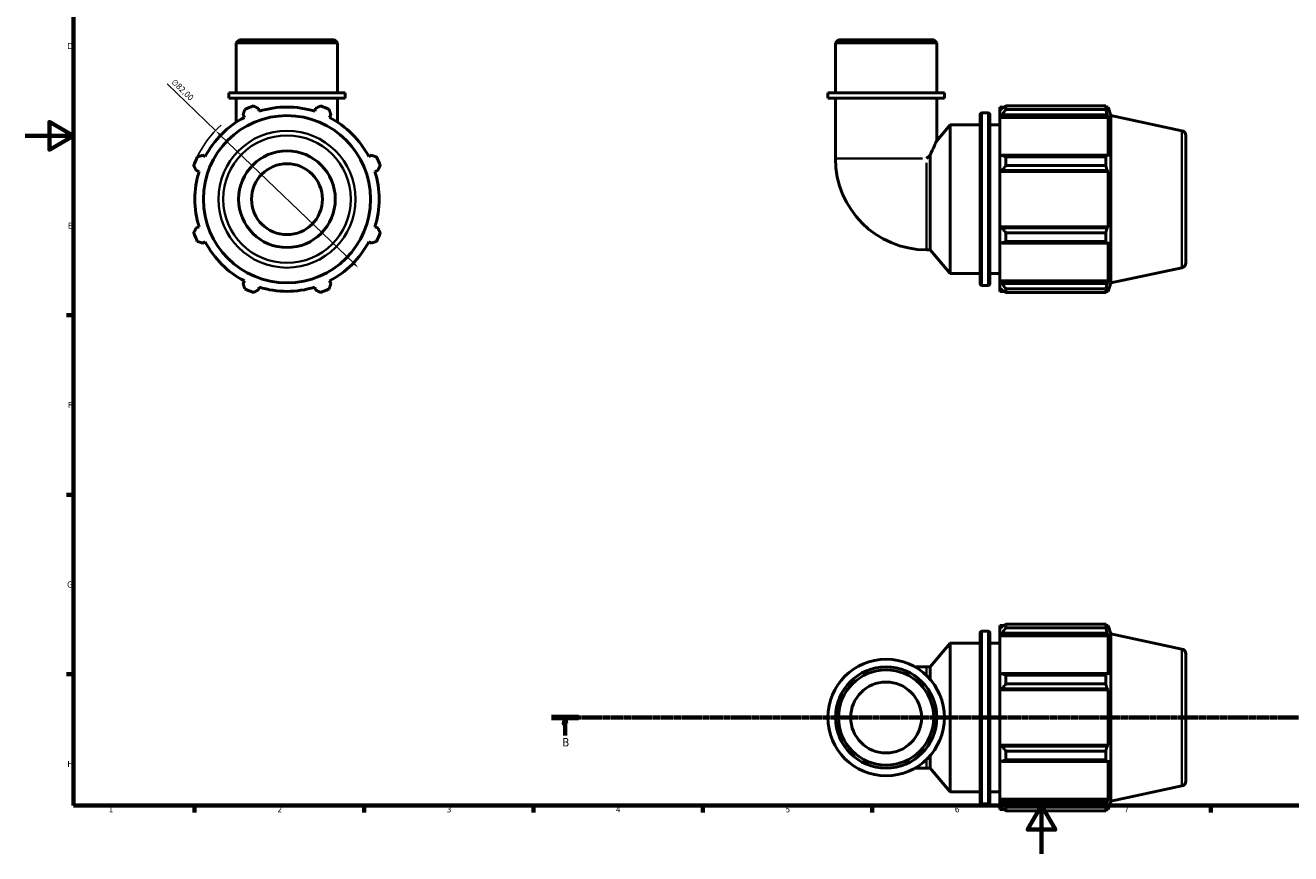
# Model space of a CAD drawing. Header units: millimetres. Extents: x 0 to 931, y 0 to 900.
# Tile 1 of 5: x 0 to 524, y 0 to 343. Entities that reach past the tile are written whole.
import ezdxf

# ---------------------------------------------------------------- set-up
doc = ezdxf.new("R2010")
doc.units = ezdxf.units.MM
doc.linetypes.add('CHAIN', pattern=[0.7087, 0.4724, -0.0591, 0.1181, -0.0591])
for name, color, linetype, lineweight in [('Border (ISO)', 7, 'Continuous', 70), ('Dimension (ISO)', 7, 'Continuous', 25), ('Section Line (ISO)', 7, 'CHAIN', 70), ('Visible (ISO)', 7, 'Continuous', 50), ('Visible Narrow (ISO)', 7, 'Continuous', 35)]:
    doc.layers.add(name, color=color, linetype=linetype, lineweight=lineweight)
doc.styles.add('Label Text (ISO)', font='tahoma.ttf')
doc.styles.add('Note Text (ISO)', font='tahoma.ttf')
doc.dimstyles.new('Default (ISO)', dxfattribs={"dimtxt": 2.5, "dimasz": 2.5, "dimexe": 3.175, "dimexo": 0, "dimgap": 0.762, "dimtad": 1, "dimrnd": 1e-08, "dimzin": 0, "dimtxsty": 'Note Text (ISO)', "dimcen": 0.09, "dimdle": 10, "dimclrd": 256, "dimclre": 256, "dimclrt": 232, "dimazin": 0, "dimtfac": 1.40208, "dimtmove": 0, "dimatfit": 3, "dimfxl": 1, "dimtolj": 1, "dimtzin": 0, "dimlwd": -1, "dimlwe": -1, "dimarcsym": 0})

# ---------------------------------------------------------------- blocks, each defined once
blk = doc.blocks.new('Borders Default Border')
at = {"layer": 'Border (ISO)'}
for p, q in [((20, 222.75), (17.1, 222.75)), ((20, 148.5), (17.1, 148.5)), ((20, 74.25), (17.1, 74.25)), ((70.08, 20), (70.08, 17.1)), ((140.17, 20), (140.17, 17.1)), ((210.25, 20), (210.25, 17.1)), ((280.33, 20), (280.33, 17.1)), ((350.42, 20), (350.42, 17.1)), ((490.58, 20), (490.58, 17.1))]:
    blk.add_line(p, q, dxfattribs=at)
at = {"layer": 'Border (ISO)', "flags": 128}
for points in [[(20, 20), (20, 574), (821, 574), (821, 20), (20, 20)], [(0, 297), (20, 297), (10, 302.77), (10, 291.23), (20, 297)], [(420.5, 0), (420.5, 20), (414.73, 10), (426.27, 10), (420.5, 20)]]:
    blk.add_lwpolyline(points, dxfattribs=at)
at = {"layer": 'Border (ISO)', "color": 232, "true_color": 0xca0064, "char_height": 2.5, "attachment_point": 7, "style": 'Note Text (ISO)'}
for s, insert in [('D', (17.43, 332.88)), ('E', (17.64, 258.63)), ('F', (17.7, 184.38)), ('G', (17.31, 110.08)), ('H', (17.44, 35.88)), ('1', (34.48, 17.1)), ('2', (104.37, 17.1)), ('3', (174.43, 17.05)), ('4', (244.42, 17.1)), ('5', (314.64, 17.05)), ('6', (384.66, 17.05)), ('7', (454.77, 17.1))]:
    blk.add_mtext(s, dxfattribs=dict(at, insert=insert))
blk = doc.blocks.new('2dTransSection0')
at = {"layer": 'Section Line (ISO)', "linetype": 'CHAIN'}
blk.add_line((217.81, 56.35), (628.62, 56.35), dxfattribs=at)
at = {"layer": 'Section Line (ISO)', "linetype": 'Continuous', "lineweight": 140}
for p, q in [((217.81, 56.35), (228.87, 56.35)), ((617.56, 56.35), (628.62, 56.35))]:
    blk.add_line(p, q, dxfattribs=at)
at = {"layer": 'Section Line (ISO)', "linetype": 'Continuous'}
for p, q in [((223.34, 56.35), (222.84, 53.85)), ((222.84, 53.85), (223.84, 53.85)), ((223.34, 53.85), (223.34, 56.35)), ((223.84, 53.85), (223.34, 56.35)), ((223.34, 48.9), (223.34, 53.85)), ((623.09, 56.35), (622.59, 53.85)), ((622.59, 53.85), (623.59, 53.85)), ((623.09, 53.85), (623.09, 56.35)), ((623.59, 53.85), (623.09, 56.35)), ((623.09, 48.9), (623.09, 53.85))]:
    blk.add_line(p, q, dxfattribs=at)
at = {"layer": 'Section Line (ISO)', "linetype": 'Continuous', "flags": 128}
for points in [[(223.84, 53.85), (223.34, 56.35), (222.84, 53.85), (223.84, 53.85)], [(623.59, 53.85), (623.09, 56.35), (622.59, 53.85), (623.59, 53.85)]]:
    blk.add_lwpolyline(points, dxfattribs=at)
at = {"layer": 'Section Line (ISO)'}
for points in [[(223.84, 53.85), (223.34, 56.35), (222.84, 53.85), (223.84, 53.85)], [(623.59, 53.85), (623.09, 56.35), (622.59, 53.85), (623.59, 53.85)]]:
    blk.add_solid(points, dxfattribs=at)
at = {"layer": 'Section Line (ISO)', "char_height": 3.5, "attachment_point": 7, "style": 'Label Text (ISO)'}
for insert in [(222.27, 44.35), (622.02, 44.35)]:
    blk.add_mtext('B', dxfattribs=dict(at, insert=insert))
blk = doc.blocks.new('*D12')
at = {"layer": 'Defpoints', "color": 0, "transparency": 16777216}
for p in [(78.72, 299.22), (137.84, 242.4)]:
    blk.add_point(p, dxfattribs=at)
at = {"layer": 'Dimension (ISO)', "transparency": 16777216}
for p, q in [((78.72, 299.22), (58.69, 318.47)), ((136.04, 244.13), (80.52, 297.48))]:
    blk.add_line(p, q, dxfattribs=at)
blk.add_arc((108.28, 270.81), 41, 131.6993, 154.792, dxfattribs=at)
for points in [[(80.81, 297.78), (80.23, 297.18), (78.72, 299.22)], [(136.33, 244.43), (135.75, 243.83), (137.84, 242.4)]]:
    blk.add_solid(points, dxfattribs=at)
at = {"layer": 'Dimension (ISO)', "color": 232, "true_color": 0xca0064, "transparency": 16777216, "insert": (62, 320.8), "char_height": 2.5, "attachment_point": 1, "rotation": 316.1362, "style": 'Note Text (ISO)'}
blk.add_mtext('\\A1;∅82,00', dxfattribs=at)

msp = doc.modelspace()

# ---------------------------------------------------------------- linework, layer by layer
at = {"layer": 'Visible (ISO)'}
for p, q in [((88.584, 336.806), (87.326, 335.549)), ((129.236, 335.549), (87.326, 335.549)), ((87.326, 314.806), (87.326, 335.549)), ((88.584, 336.806), (127.979, 336.806)), ((127.979, 336.806), (129.236, 335.549)), ((129.236, 314.806), (129.236, 335.549)), ((336.522, 336.806), (335.264, 335.549)), ((377.174, 335.549), (335.264, 335.549)), ((335.264, 314.806), (335.264, 335.549)), ((336.522, 336.806), (375.917, 336.806)), ((375.917, 336.806), (377.174, 335.549)), ((377.174, 314.806), (377.174, 335.549)), ((132.38, 314.806), (84.183, 314.806)), ((84.183, 312.606), (84.183, 314.806)), ((132.38, 312.606), (132.38, 314.806)), ((380.318, 314.806), (332.121, 314.806)), ((332.121, 312.606), (332.121, 314.806)), ((380.318, 312.606), (380.318, 314.806)), ((132.38, 312.606), (84.183, 312.606)), ((87.326, 312.606), (87.326, 302.662)), ((129.236, 312.606), (129.236, 302.662)), ((380.318, 312.606), (332.121, 312.606)), ((335.264, 312.606), (335.264, 287.57)), ((377.174, 312.606), (377.174, 295.003)), ((405.799, 309.384), (405.799, 307.901)), ((405.799, 309.384), (447.136, 309.384)), ((447.136, 307.901), (447.136, 309.384)), ((90.107, 305.719), (90.675, 304.628)), ((96.815, 307.171), (96.446, 308.344)), ((120.117, 308.344), (119.747, 307.171)), ((125.888, 304.628), (126.456, 305.719)), ((395.073, 235.936), (395.073, 305.676)), ((395.873, 306.476), (398.406, 306.476)), ((399.206, 305.676), (399.206, 235.936)), ((403.339, 308.936), (403.339, 307.562)), ((403.339, 308.936), (405.085, 308.936)), ((404.159, 308.344), (403.339, 307.562)), ((403.339, 304.991), (403.339, 307.562)), ((403.339, 304.991), (404.159, 305.719)), ((403.339, 304.628), (403.339, 304.991)), ((403.339, 304.628), (403.339, 288.602)), ((403.339, 304.628), (448.069, 304.628)), ((404.159, 305.719), (447.669, 305.719)), ((447.136, 307.901), (405.799, 307.901)), ((447.369, 308.936), (448.069, 308.936)), ((448.069, 307.171), (447.669, 308.344)), ((447.669, 305.719), (448.069, 304.628)), ((449.219, 305.395), (448.069, 308.936)), ((448.069, 307.171), (448.069, 308.936)), ((448.069, 288.412), (448.069, 304.628)), ((449.219, 236.217), (449.219, 305.395)), ((478.635, 299.143), (449.219, 305.395)), ((377.174, 295.003), (382.673, 301.556)), ((382.673, 240.056), (382.673, 301.556)), ((382.673, 301.556), (395.073, 301.556)), ((399.206, 301.556), (403.339, 301.556)), ((480.219, 297.186), (480.219, 244.426)), ((74.46, 288.412), (73.369, 288.98)), ((143.194, 288.98), (142.103, 288.412)), ((374.454, 289.04), (372.983, 287.57)), ((374.454, 249.851), (374.454, 289.04)), ((404.159, 288.98), (403.339, 288.602)), ((403.339, 282.395), (403.339, 288.602)), ((447.669, 288.98), (404.159, 288.98)), ((405.799, 288.268), (405.799, 284.689)), ((405.799, 288.268), (447.136, 288.268)), ((447.136, 284.689), (447.136, 288.268)), ((448.069, 288.412), (447.669, 288.98)), ((447.136, 284.689), (405.799, 284.689)), ((70.743, 282.642), (71.916, 282.272)), ((144.647, 282.272), (145.82, 282.642)), ((403.339, 282.395), (404.159, 282.642)), ((403.339, 282.272), (403.339, 282.395)), ((403.339, 282.272), (403.339, 259.34)), ((403.339, 282.272), (448.069, 282.272)), ((404.159, 282.642), (447.669, 282.642)), ((447.669, 282.642), (448.069, 282.272)), ((448.069, 259.34), (448.069, 282.272)), ((71.916, 259.34), (70.743, 258.97)), ((145.82, 258.97), (144.647, 259.34)), ((403.339, 259.217), (403.339, 259.34)), ((403.339, 259.34), (448.069, 259.34)), ((404.159, 258.97), (403.339, 259.217)), ((403.339, 253.01), (403.339, 259.217)), ((447.669, 258.97), (404.159, 258.97)), ((405.799, 256.923), (405.799, 253.344)), ((405.799, 256.923), (447.136, 256.923)), ((447.136, 253.344), (447.136, 256.923)), ((448.069, 259.34), (447.669, 258.97)), ((73.369, 252.632), (74.46, 253.2)), ((142.103, 253.2), (143.194, 252.632)), ((403.339, 253.01), (404.159, 252.632)), ((403.339, 253.01), (403.339, 236.984)), ((404.159, 252.632), (447.669, 252.632)), ((447.136, 253.344), (405.799, 253.344)), ((447.669, 252.632), (448.069, 253.2)), ((448.069, 236.984), (448.069, 253.2)), ((372.983, 249.851), (374.454, 249.851)), ((374.454, 249.851), (382.673, 240.056)), ((478.635, 242.469), (449.219, 236.217)), ((90.675, 236.984), (90.107, 235.893)), ((126.456, 235.893), (125.888, 236.984)), ((382.673, 240.056), (395.073, 240.056)), ((399.206, 240.056), (403.339, 240.056)), ((403.339, 236.621), (403.339, 236.984)), ((403.339, 236.984), (448.069, 236.984)), ((403.339, 234.05), (403.339, 236.621)), ((404.159, 235.893), (403.339, 236.621)), ((447.669, 235.893), (404.159, 235.893)), ((448.069, 236.984), (447.669, 235.893)), ((449.219, 236.217), (448.069, 232.676)), ((96.446, 233.268), (96.815, 234.441)), ((119.747, 234.441), (120.117, 233.268)), ((395.873, 235.136), (398.406, 235.136)), ((403.339, 234.05), (404.159, 233.268)), ((403.339, 234.05), (403.339, 232.676)), ((403.339, 232.676), (405.085, 232.676)), ((405.799, 233.711), (405.799, 232.228)), ((405.799, 233.711), (447.136, 233.711)), ((447.136, 232.228), (405.799, 232.228)), ((447.136, 232.228), (447.136, 233.711)), ((447.369, 232.676), (448.069, 232.676)), ((447.669, 233.268), (448.069, 234.441)), ((448.069, 232.676), (448.069, 234.441)), ((403.339, 94.48), (403.339, 93.106)), ((403.339, 94.48), (405.085, 94.48)), ((405.799, 94.928), (405.799, 93.445)), ((405.799, 94.928), (447.136, 94.928)), ((447.136, 93.445), (447.136, 94.928)), ((447.369, 94.48), (448.069, 94.48)), ((449.219, 90.939), (448.069, 94.48)), ((448.069, 92.715), (448.069, 94.48)), ((395.073, 21.48), (395.073, 91.22)), ((395.873, 92.02), (398.406, 92.02)), ((399.206, 91.22), (399.206, 21.48)), ((404.159, 93.888), (403.339, 93.106)), ((403.339, 90.535), (403.339, 93.106)), ((403.339, 90.535), (404.159, 91.262)), ((403.339, 90.171), (403.339, 90.535)), ((403.339, 90.171), (403.339, 74.145)), ((403.339, 90.171), (448.069, 90.171)), ((404.159, 91.262), (447.669, 91.262)), ((447.136, 93.445), (405.799, 93.445)), ((448.069, 92.715), (447.669, 93.888)), ((447.669, 91.262), (448.069, 90.171)), ((448.069, 73.956), (448.069, 90.171)), ((449.219, 21.76), (449.219, 90.939)), ((478.635, 84.686), (449.219, 90.939)), ((374.454, 77.305), (382.673, 87.1)), ((382.673, 25.6), (382.673, 87.1)), ((382.673, 87.1), (395.073, 87.1)), ((399.206, 87.1), (403.339, 87.1)), ((480.219, 82.73), (480.219, 29.969)), ((372.983, 77.305), (368.12, 77.305)), ((372.983, 77.305), (374.454, 77.305)), ((374.454, 72.105), (374.454, 77.305)), ((404.159, 74.524), (403.339, 74.145)), ((403.339, 67.939), (403.339, 74.145)), ((447.669, 74.524), (404.159, 74.524)), ((405.799, 73.812), (405.799, 70.232)), ((405.799, 73.812), (447.136, 73.812)), ((447.136, 70.232), (447.136, 73.812)), ((448.069, 73.956), (447.669, 74.524)), ((403.339, 67.939), (404.159, 68.185)), ((404.159, 68.185), (447.669, 68.185)), ((447.136, 70.232), (405.799, 70.232)), ((447.669, 68.185), (448.069, 67.816)), ((403.339, 67.816), (403.339, 67.939)), ((403.339, 67.816), (403.339, 44.884)), ((403.339, 67.816), (448.069, 67.816)), ((448.069, 44.884), (448.069, 67.816)), ((403.339, 44.76), (403.339, 44.884)), ((403.339, 44.884), (448.069, 44.884)), ((403.339, 38.554), (403.339, 44.76)), ((404.159, 44.514), (403.339, 44.76)), ((447.669, 44.514), (404.159, 44.514)), ((405.799, 42.467), (405.799, 38.887)), ((405.799, 42.467), (447.136, 42.467)), ((447.136, 38.887), (447.136, 42.467)), ((448.069, 44.884), (447.669, 44.514)), ((374.454, 35.395), (374.454, 40.594)), ((403.339, 38.554), (403.339, 22.528)), ((403.339, 38.554), (404.159, 38.175)), ((404.159, 38.175), (447.669, 38.175)), ((447.136, 38.887), (405.799, 38.887)), ((447.669, 38.175), (448.069, 38.743)), ((448.069, 22.528), (448.069, 38.743)), ((368.12, 35.395), (372.983, 35.395)), ((372.983, 35.395), (374.454, 35.395)), ((374.454, 35.395), (382.673, 25.6)), ((478.635, 28.013), (449.219, 21.76)), ((382.673, 25.6), (395.073, 25.6)), ((399.206, 25.6), (403.339, 25.6)), ((403.339, 22.164), (403.339, 22.528)), ((403.339, 22.528), (448.069, 22.528)), ((403.339, 19.593), (403.339, 22.164)), ((404.159, 21.437), (403.339, 22.164)), ((447.669, 21.437), (404.159, 21.437)), ((448.069, 22.528), (447.669, 21.437)), ((449.219, 21.76), (448.069, 18.22)), ((395.873, 20.68), (398.406, 20.68)), ((403.339, 19.593), (403.339, 18.22)), ((403.339, 19.593), (404.159, 18.811)), ((403.339, 18.22), (405.085, 18.22)), ((405.799, 19.254), (405.799, 17.772)), ((405.799, 19.254), (447.136, 19.254)), ((447.136, 17.772), (405.799, 17.772)), ((447.136, 17.772), (447.136, 19.254)), ((447.369, 18.22), (448.069, 18.22)), ((447.669, 18.811), (448.069, 19.984)), ((448.069, 18.22), (448.069, 19.984))]:
    msp.add_line(p, q, dxfattribs=at)
for centre, radius in [((108.281, 270.806), 34.589), ((108.281, 270.806), 20), ((108.281, 270.806), 14.668), ((356.219, 56.35), 24.098), ((356.219, 56.35), 20.955), ((356.219, 56.35), 19.698), ((356.219, 56.35), 14.668)]:
    msp.add_circle(centre, radius, dxfattribs=at)
for centre, radius, start, end in [((108.281, 270.806), 41, 109.79198, 115.20802), ((108.281, 270.806), 41, 64.79198, 70.20802), ((108.281, 270.806), 38.13, 117.5, 152.5), ((108.281, 270.806), 38.13, 72.5, 107.5), ((108.281, 270.806), 38.13, 27.5, 62.5), ((395.873, 305.676), 0.8, 90, 180), ((398.406, 305.676), 0.8, 0, 90), ((478.219, 297.186), 2, 0, 78), ((108.281, 270.806), 41, 154.79198, 160.20802), ((108.281, 270.806), 41, 19.79198, 25.20802), ((372.983, 287.57), 37.719, 180, 270), ((108.281, 270.806), 38.13, 162.5, 197.5), ((108.281, 270.806), 38.13, 342.5, 17.5), ((108.281, 270.806), 41, 199.79198, 205.20802), ((108.281, 270.806), 41, 334.79198, 340.20802), ((108.281, 270.806), 38.13, 207.5, 242.5), ((108.281, 270.806), 38.13, 297.5, 332.5), ((478.219, 244.426), 2, 282, 0), ((395.873, 235.936), 0.8, 180, 270), ((398.406, 235.936), 0.8, 270, 0), ((108.281, 270.806), 41, 244.79198, 250.20802), ((108.281, 270.806), 38.13, 252.5, 287.5), ((108.281, 270.806), 41, 289.79198, 295.20802), ((395.873, 91.22), 0.8, 90, 180), ((398.406, 91.22), 0.8, 0, 90), ((478.219, 82.73), 2, 0, 78), ((478.219, 29.969), 2, 282, 0), ((395.873, 21.48), 0.8, 180, 270), ((398.406, 21.48), 0.8, 270, 0)]:
    msp.add_arc(centre, radius, start, end, dxfattribs=at)
for points, weights in [([(94.399, 309.384), (95.443, 308.854), (96.446, 308.344)], [1, 1.00184242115, 1.00286889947]), ([(120.117, 308.344), (121.12, 308.854), (122.164, 309.384)], [1.00286889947, 1.00184242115, 1]), ([(405.799, 309.384), (404.947, 308.854), (404.159, 308.344)], [1.01785635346, 1.01261861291, 1.00658545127]), ([(447.136, 309.384), (447.413, 308.854), (447.669, 308.344)], [1, 1.00184242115, 1.00286889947]), ([(90.107, 305.719), (90.456, 306.788), (90.819, 307.901)], [1.00286889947, 1.00184242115, 1]), ([(125.744, 307.901), (126.107, 306.788), (126.456, 305.719)], [1, 1.00184242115, 1.00286889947]), ([(404.159, 305.719), (404.947, 306.788), (405.799, 307.901)], [1.00658545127, 1.01261861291, 1.01785635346]), ([(447.669, 305.719), (447.413, 306.788), (447.136, 307.901)], [1.00286889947, 1.00184242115, 1]), ([(71.186, 288.268), (72.3, 288.632), (73.369, 288.98)], [1, 1.00184242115, 1.00286889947]), ([(143.194, 288.98), (144.263, 288.632), (145.377, 288.268)], [1.00286889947, 1.00184242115, 1]), ([(405.799, 288.268), (404.947, 288.632), (404.159, 288.98)], [1.01785635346, 1.01261861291, 1.00658545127]), ([(447.136, 288.268), (447.413, 288.632), (447.669, 288.98)], [1, 1.00184242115, 1.00286889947]), ([(70.743, 282.642), (70.234, 283.644), (69.703, 284.689)], [1.00286889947, 1.00184242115, 1]), ([(146.859, 284.689), (146.329, 283.644), (145.82, 282.642)], [1, 1.00184242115, 1.00286889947]), ([(404.159, 282.642), (404.947, 283.644), (405.799, 284.689)], [1.00658545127, 1.01261861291, 1.01785635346]), ([(447.669, 282.642), (447.413, 283.644), (447.136, 284.689)], [1.00286889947, 1.00184242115, 1]), ([(69.703, 256.923), (70.234, 257.968), (70.743, 258.97)], [1, 1.00184242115, 1.00286889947]), ([(145.82, 258.97), (146.329, 257.968), (146.859, 256.923)], [1.00286889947, 1.00184242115, 1]), ([(405.799, 256.923), (404.947, 257.968), (404.159, 258.97)], [1.01785635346, 1.01261861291, 1.00658545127]), ([(447.136, 256.923), (447.413, 257.968), (447.669, 258.97)], [1, 1.00184242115, 1.00286889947]), ([(73.369, 252.632), (72.3, 252.98), (71.186, 253.344)], [1.00286889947, 1.00184242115, 1]), ([(145.377, 253.344), (144.263, 252.98), (143.194, 252.632)], [1, 1.00184242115, 1.00286889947]), ([(404.159, 252.632), (404.947, 252.98), (405.799, 253.344)], [1.00658545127, 1.01261861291, 1.01785635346]), ([(447.669, 252.632), (447.413, 252.98), (447.136, 253.344)], [1.00286889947, 1.00184242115, 1]), ([(90.819, 233.711), (90.456, 234.824), (90.107, 235.893)], [1, 1.00184242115, 1.00286889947]), ([(126.456, 235.893), (126.107, 234.824), (125.744, 233.711)], [1.00286889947, 1.00184242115, 1]), ([(405.799, 233.711), (404.947, 234.824), (404.159, 235.893)], [1.01785635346, 1.01261861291, 1.00658545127]), ([(447.136, 233.711), (447.413, 234.824), (447.669, 235.893)], [1, 1.00184242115, 1.00286889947]), ([(96.446, 233.268), (95.443, 232.758), (94.399, 232.228)], [1.00286889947, 1.00184242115, 1]), ([(122.164, 232.228), (121.12, 232.758), (120.117, 233.268)], [1, 1.00184242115, 1.00286889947]), ([(404.159, 233.268), (404.947, 232.758), (405.799, 232.228)], [1.00658545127, 1.01261861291, 1.01785635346]), ([(447.669, 233.268), (447.413, 232.758), (447.136, 232.228)], [1.00286889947, 1.00184242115, 1]), ([(405.799, 94.928), (404.947, 94.397), (404.159, 93.888)], [1.01785635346, 1.01261861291, 1.00658545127]), ([(447.136, 94.928), (447.413, 94.397), (447.669, 93.888)], [1, 1.00184242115, 1.00286889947]), ([(404.159, 91.262), (404.947, 92.331), (405.799, 93.445)], [1.00658545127, 1.01261861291, 1.01785635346]), ([(447.669, 91.262), (447.413, 92.331), (447.136, 93.445)], [1.00286889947, 1.00184242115, 1]), ([(405.799, 73.812), (404.947, 74.175), (404.159, 74.524)], [1.01785635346, 1.01261861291, 1.00658545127]), ([(447.136, 73.812), (447.413, 74.175), (447.669, 74.524)], [1, 1.00184242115, 1.00286889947]), ([(404.159, 68.185), (404.947, 69.188), (405.799, 70.232)], [1.00658545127, 1.01261861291, 1.01785635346]), ([(447.669, 68.185), (447.413, 69.188), (447.136, 70.232)], [1.00286889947, 1.00184242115, 1]), ([(405.799, 42.467), (404.947, 43.511), (404.159, 44.514)], [1.01785635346, 1.01261861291, 1.00658545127]), ([(447.136, 42.467), (447.413, 43.511), (447.669, 44.514)], [1, 1.00184242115, 1.00286889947]), ([(404.159, 38.175), (404.947, 38.524), (405.799, 38.887)], [1.00658545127, 1.01261861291, 1.01785635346]), ([(447.669, 38.175), (447.413, 38.524), (447.136, 38.887)], [1.00286889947, 1.00184242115, 1]), ([(405.799, 19.254), (404.947, 20.368), (404.159, 21.437)], [1.01785635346, 1.01261861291, 1.00658545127]), ([(447.136, 19.254), (447.413, 20.368), (447.669, 21.437)], [1, 1.00184242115, 1.00286889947]), ([(404.159, 18.811), (404.947, 18.302), (405.799, 17.772)], [1.00658545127, 1.01261861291, 1.01785635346]), ([(447.669, 18.811), (447.413, 18.302), (447.136, 17.772)], [1.00286889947, 1.00184242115, 1])]:
    msp.add_rational_spline(points, weights, degree=2, dxfattribs=at)
msp.add_open_spline([(374.454, 289.04), (374.481, 289.106), (374.509, 289.171), (375.045, 290.434), (375.537, 291.525), (376.276, 293.129), (376.603, 293.817), (377.054, 294.757), (377.174, 295.003), (377.174, 295.003)], degree=3, knots=[8.0867597, 8.0867597, 8.0867597, 8.0867597, 8.1105901, 8.1105901, 8.5493461, 8.5493461, 8.9234346, 8.9234346, 9.2975231, 9.2975231, 9.2975231, 9.2975231], dxfattribs=at)
at = {"layer": 'Visible Narrow (ISO)'}
for p, q in [((395.873, 306.037), (395.873, 235.575)), ((398.406, 235.575), (398.406, 306.037)), ((478.635, 242.818), (478.635, 298.794)), ((335.428, 287.57), (371.286, 287.57)), ((372.983, 250.014), (372.983, 285.873)), ((395.873, 91.58), (395.873, 21.119)), ((398.406, 21.119), (398.406, 91.58)), ((478.635, 28.362), (478.635, 84.337)), ((372.983, 74.007), (372.983, 77.295)), ((372.983, 35.404), (372.983, 38.692))]:
    msp.add_line(p, q, dxfattribs=at)
for radius in [28.337, 26.38]:
    msp.add_circle((108.281, 270.806), radius, dxfattribs=at)

# ---------------------------------------------------------------- block references
msp.add_blockref('Borders Default Border', (0, 0))
at = {"layer": 'Section Line (ISO)'}
msp.add_blockref('2dTransSection0', (0, 0), dxfattribs=at)

# ---------------------------------------------------------------- dimensions: what is measured, and where the dimension line sits
at = {"layer": 'Dimension (ISO)'}
dim = msp.add_diameter_dim_2p(p1=(137.842, 242.395), p2=(78.721, 299.217), dimstyle='Default (ISO)', override={"dimdec": 2, "dimlfac": 1, "dimtp": 0, "dimtm": 0, "dimtdec": 2, "dimatfit": 2}, dxfattribs=at)
dim.commit()
dim.dimension.update_dxf_attribs({"geometry": '*D12', "text_midpoint": (63.202, 314.132), "dimtype": 163})

doc.saveas('drawing.dxf')
